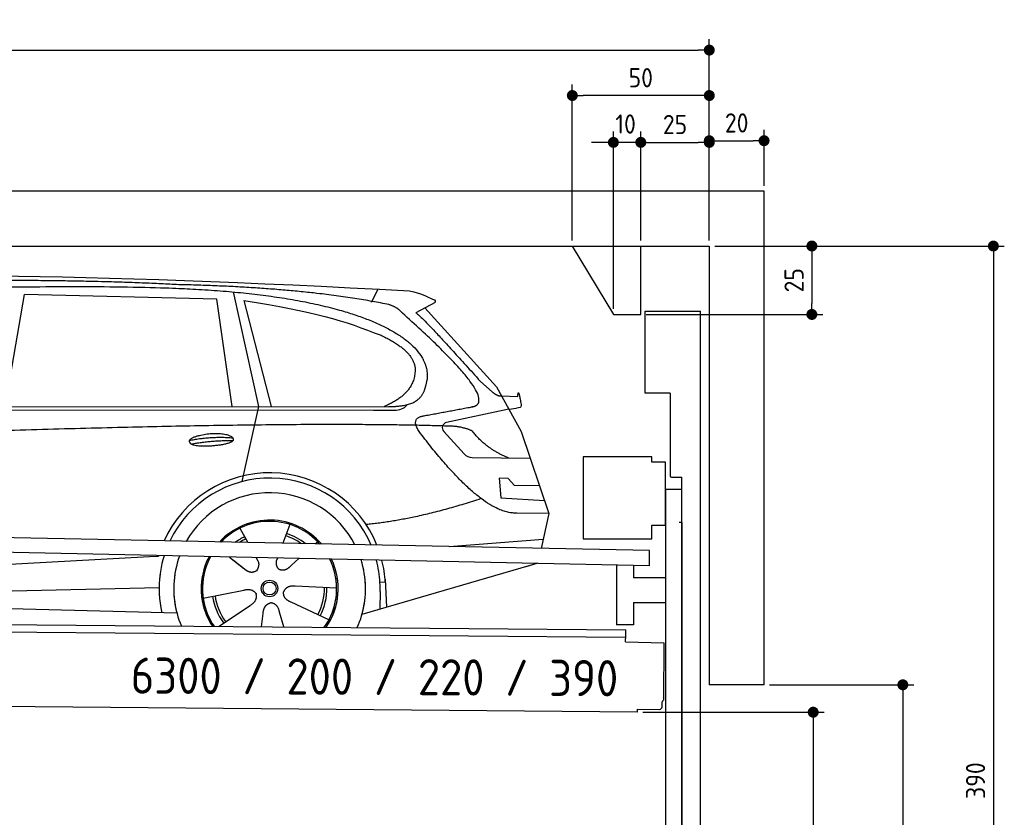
# Model space of a CAD drawing. Header units: millimetres. Extents: x -411 to 6777, y 0 to 6927.
# Tile 6 of 6: x 3183 to 6777, y 4017 to 6927. Entities that reach past the tile are written whole.
import ezdxf

# ---------------------------------------------------------------- set-up
doc = ezdxf.new("R2010")
doc.units = ezdxf.units.MM
doc.layers.add('4', color=3, linetype='Continuous')
for name, color, linetype, lineweight in [('car', 10, 'Continuous', 25), ('Freiraum', 7, 'Continuous', 25), ('Gebäude', 7, 'Continuous', 25), ('Logo', 7, 'Continuous', 25), ('Plattform', 7, 'Continuous', 25), ('Ständer vorne', 7, 'Continuous', 25), ('Tor', 200, 'Continuous', 25)]:
    doc.layers.add(name, color=color, linetype=linetype, lineweight=lineweight)
doc.styles.get("Standard").update_dxf_attribs({"font": 'ISOCP.SHX'})
doc.dimstyles.new('GEN-ISO', dxfattribs={"dimscale": 20, "dimtxt": 3.5, "dimasz": 2, "dimexe": 2, "dimexo": 1, "dimgap": 1.5, "dimtad": 1, "dimdec": 1, "dimlfac": 0.1, "dimdsep": 46, "dimtxsty": 'STANDARD', "dimblk": 'PUNKT', "dimcen": 2, "dimclrd": 256, "dimclre": 256, "dimclrt": 2, "dimadec": 0, "dimazin": 0, "dimtp": 0.1, "dimtm": 0.1, "dimtfac": 0.71, "dimtdec": 1, "dimtmove": 2, "dimatfit": 3, "dimldrblk": 'PUNKT', "dimfxl": 2, "dimtolj": 1, "dimarcsym": 0})

# ---------------------------------------------------------------- blocks, each defined once
blk = doc.blocks.new('PUNKT')
at = {"layer": '4', "color": 0, "linetype": 'ByBlock'}
blk.add_line((-0.5, 0), (-1, 0), dxfattribs=at)
at = {"layer": '4', "color": 0, "linetype": 'ByBlock', "const_width": 0.5}
blk.add_lwpolyline([(-0.25, 0, 1), (0.25, 0, 1)], format="xyb", close=True, dxfattribs=at)
blk = doc.blocks.new('*D361')
at = {"layer": '4', "lineweight": -2, "transparency": 16777216}
for p, q in [((5720, 6100.9), (6776.9, 6100.9)), ((6736.9, 6060.9), (6736.9, 2240)), ((6295.4, 2200), (6776.9, 2200))]:
    blk.add_line(p, q, dxfattribs=at)
at = {"layer": 'Defpoints', "color": 0, "transparency": 16777216}
for p in [(5700, 6100.9), (6275.4, 2200), (6736.9, 2200)]:
    blk.add_point(p, dxfattribs=at)
at = {"layer": '4', "lineweight": -2, "transparency": 16777216, "xscale": 40, "yscale": 40, "zscale": 40}
for p, rotation in [((6736.9, 6100.9), 90), ((6736.9, 2200), 270)]:
    blk.add_blockref('PUNKT', p, dxfattribs=dict(at, rotation=rotation))
at = {"layer": '4', "color": 2, "transparency": 16777216, "insert": (6671.9, 4150.4), "char_height": 70, "attachment_point": 5, "rotation": 90}
blk.add_mtext('390', dxfattribs=at)
blk = doc.blocks.new('*D363')
at = {"layer": '4', "lineweight": -2, "transparency": 16777216}
for p, q in [((5920, 4500), (6446.5, 4500)), ((6406.5, 4460), (6406.5, 2240)), ((6295.4, 2200), (6446.5, 2200))]:
    blk.add_line(p, q, dxfattribs=at)
at = {"layer": 'Defpoints', "color": 0, "transparency": 16777216}
for p in [(5900, 4500), (6275.4, 2200), (6406.5, 2200)]:
    blk.add_point(p, dxfattribs=at)
at = {"layer": '4', "lineweight": -2, "transparency": 16777216, "xscale": 40, "yscale": 40, "zscale": 40}
for p, rotation in [((6406.5, 4500), 90), ((6406.5, 2200), 270)]:
    blk.add_blockref('PUNKT', p, dxfattribs=dict(at, rotation=rotation))
at = {"layer": '4', "color": 2, "transparency": 16777216, "insert": (6341.5, 3350), "char_height": 70, "attachment_point": 5, "rotation": 90}
blk.add_mtext('H2', dxfattribs=at)
blk = doc.blocks.new('*D364')
at = {"layer": '4', "lineweight": -2, "transparency": 16777216}
for p, q in [((200, 6120.9), (200, 6855.8)), ((5700, 6320.9), (5700, 6855.8)), ((240, 6815.8), (5660, 6815.8))]:
    blk.add_line(p, q, dxfattribs=at)
at = {"layer": 'Defpoints', "color": 0, "transparency": 16777216}
for p in [(5700, 6815.8), (5700, 6300.9), (200, 6100.9)]:
    blk.add_point(p, dxfattribs=at)
at = {"layer": '4', "lineweight": -2, "transparency": 16777216, "xscale": 40, "yscale": 40, "zscale": 40, "rotation": 180}
blk.add_blockref('PUNKT', (200, 6815.8), dxfattribs=at)
at = {"layer": '4', "lineweight": -2, "transparency": 16777216, "xscale": 40, "yscale": 40, "zscale": 40}
blk.add_blockref('PUNKT', (5700, 6815.8), dxfattribs=at)
at = {"layer": '4', "color": 2, "transparency": 16777216, "insert": (2950, 6880.8), "char_height": 70, "attachment_point": 5}
blk.add_mtext('550', dxfattribs=at)
blk = doc.blocks.new('*D365')
at = {"layer": '4', "lineweight": -2, "transparency": 16777216}
for p, q in [((5457.5, 4400), (6119.3, 4400)), ((6079.3, 4360), (6079.3, 2240)), ((6099.3, 2200), (6119.3, 2200))]:
    blk.add_line(p, q, dxfattribs=at)
at = {"layer": 'Defpoints', "color": 0, "transparency": 16777216}
for p in [(5437.5, 4400), (6079.3, 2200), (6079.3, 2200)]:
    blk.add_point(p, dxfattribs=at)
at = {"layer": '4', "lineweight": -2, "transparency": 16777216, "xscale": 40, "yscale": 40, "zscale": 40}
for p, rotation in [((6079.3, 4400), 90), ((6079.3, 2200), 270)]:
    blk.add_blockref('PUNKT', p, dxfattribs=dict(at, rotation=rotation))
at = {"layer": '4', "color": 2, "transparency": 16777216, "insert": (6004.7, 3109.2), "char_height": 70, "attachment_point": 5, "rotation": 90}
blk.add_mtext('220', dxfattribs=at)
blk = doc.blocks.new('*D366')
at = {"layer": '4', "lineweight": -2, "transparency": 16777216}
for p, q in [((5450, 6321.3), (5450, 6519.1)), ((5700, 6320.9), (5700, 6519.1)), ((5490, 6479.1), (5660, 6479.1))]:
    blk.add_line(p, q, dxfattribs=at)
at = {"layer": 'Defpoints', "color": 0, "transparency": 16777216}
for p in [(5700, 6479.1), (5450, 6301.3), (5700, 6300.9)]:
    blk.add_point(p, dxfattribs=at)
at = {"layer": '4', "lineweight": -2, "transparency": 16777216, "xscale": 40, "yscale": 40, "zscale": 40, "rotation": 180}
blk.add_blockref('PUNKT', (5450, 6479.1), dxfattribs=at)
at = {"layer": '4', "lineweight": -2, "transparency": 16777216, "xscale": 40, "yscale": 40, "zscale": 40}
blk.add_blockref('PUNKT', (5700, 6479.1), dxfattribs=at)
at = {"layer": '4', "color": 2, "transparency": 16777216, "insert": (5575, 6544.2), "char_height": 70, "attachment_point": 5}
blk.add_mtext('25', dxfattribs=at)
blk = doc.blocks.new('*D367')
at = {"layer": '4', "lineweight": -2, "transparency": 16777216}
for p, q in [((5200, 6120.9), (5200, 6690.1)), ((5700, 6120.9), (5700, 6690.1)), ((5660, 6650.1), (5240, 6650.1))]:
    blk.add_line(p, q, dxfattribs=at)
at = {"layer": 'Defpoints', "color": 0, "transparency": 16777216}
for p in [(5200, 6650.1), (5200, 6100.9), (5700, 6100.9)]:
    blk.add_point(p, dxfattribs=at)
at = {"layer": '4', "lineweight": -2, "transparency": 16777216, "xscale": 40, "yscale": 40, "zscale": 40, "rotation": 180}
blk.add_blockref('PUNKT', (5200, 6650.1), dxfattribs=at)
at = {"layer": '4', "lineweight": -2, "transparency": 16777216, "xscale": 40, "yscale": 40, "zscale": 40}
blk.add_blockref('PUNKT', (5700, 6650.1), dxfattribs=at)
at = {"layer": '4', "color": 2, "transparency": 16777216, "insert": (5450, 6715.1), "char_height": 70, "attachment_point": 5}
blk.add_mtext('50', dxfattribs=at)
blk = doc.blocks.new('*D368')
at = {"layer": '4', "lineweight": -2, "transparency": 16777216}
for p, q in [((5720, 6100.9), (6114.4, 6100.9)), ((6074.4, 6060.9), (6074.4, 5891.3)), ((5470, 5851.3), (6114.4, 5851.3))]:
    blk.add_line(p, q, dxfattribs=at)
at = {"layer": 'Defpoints', "color": 0, "transparency": 16777216}
for p in [(5700, 6100.9), (5450, 5851.3), (6074.4, 5851.3)]:
    blk.add_point(p, dxfattribs=at)
at = {"layer": '4', "lineweight": -2, "transparency": 16777216, "xscale": 40, "yscale": 40, "zscale": 40}
for p, rotation in [((6074.4, 6100.9), 90), ((6074.4, 5851.3), 270)]:
    blk.add_blockref('PUNKT', p, dxfattribs=dict(at, rotation=rotation))
at = {"layer": '4', "color": 2, "transparency": 16777216, "insert": (6009.4, 5976.1), "char_height": 70, "attachment_point": 5, "rotation": 90}
blk.add_mtext('25', dxfattribs=at)
blk = doc.blocks.new('*D369')
at = {"layer": '4', "lineweight": -2, "transparency": 16777216}
for p, q in [((5350, 5871.3), (5350, 6519.1)), ((5450, 6120.9), (5450, 6519.1)), ((5310, 6479.1), (5270, 6479.1)), ((5450, 6479.1), (5350, 6479.1)), ((5490, 6479.1), (5530, 6479.1))]:
    blk.add_line(p, q, dxfattribs=at)
at = {"layer": 'Defpoints', "color": 0, "transparency": 16777216}
for p in [(5350, 6479.1), (5450, 6100.9), (5350, 5851.3)]:
    blk.add_point(p, dxfattribs=at)
at = {"layer": '4', "lineweight": -2, "transparency": 16777216, "xscale": 40, "yscale": 40, "zscale": 40}
blk.add_blockref('PUNKT', (5350, 6479.1), dxfattribs=at)
at = {"layer": '4', "lineweight": -2, "transparency": 16777216, "xscale": 40, "yscale": 40, "zscale": 40, "rotation": 180}
blk.add_blockref('PUNKT', (5450, 6479.1), dxfattribs=at)
at = {"layer": '4', "color": 2, "transparency": 16777216, "insert": (5394.7, 6546.1), "char_height": 70, "attachment_point": 5}
blk.add_mtext('10', dxfattribs=at)
blk = doc.blocks.new('Car')
at = {"layer": 'car'}
for p, q in [((3907.9, 5969.4), (4004.5, 5552.1)), ((4413.2, 5936.7), (4437, 5984.2)), ((3079, 5543.1), (3146.1, 5952.9)), ((3847.8, 5943), (3146.1, 5952.9)), ((3907.3, 5551.1), (3847.8, 5943)), ((3947.4, 5938.8), (4050.5, 5552.5)), ((4644.7, 5938.1), (4574.6, 5898.9)), ((4607.9, 5917.5), (4872.2, 5631.6)), ((4811.9, 5652.6), (4857.5, 5612.8)), ((4872.2, 5631.6), (4962.9, 5469.4)), ((4890.1, 5599.6), (4950.3, 5597.5)), ((1780.3, 5521.6), (4423.5, 5542.7)), ((1827.2, 5531), (4479, 5556.7)), ((4004.5, 5552.1), (3946.2, 5277.8)), ((4423.5, 5542.7), (4506.4, 5544.1)), ((4917.6, 5550.5), (4691.2, 5500.6)), ((4917.6, 5550.5), (4945.2, 5554.5)), ((4680.8, 5467.5), (4755.8, 5386.3)), ((4962.9, 5469.4), (5067.2, 5171.8)), ((4785.1, 5373.4), (4996.8, 5372.6)), ((4917.6, 5298.5), (4884.9, 5298.5)), ((4884.9, 5298.5), (4891.8, 5227)), ((4941.3, 5272.7), (4917.6, 5298.5)), ((5031.8, 5272.7), (4941.3, 5272.7)), ((4891.8, 5227), (5050.8, 5218.5)), ((5067.2, 5171.8), (4950.3, 5172.2)), ((5067.2, 5171.8), (5040.6, 5043.8)), ((3940.1, 5107.6), (3969.7, 5055.4)), ((4122.3, 5122.9), (4097.3, 5054)), ((4704.6, 5047.5), (5047.8, 5078.3)), ((3968.3, 5057.8), (3969.7, 5055.4)), ((4224.4, 5061.2), (4216.6, 5052.7)), ((1742.5, 4881.9), (3611.5, 5001.2)), ((3611.5, 5001.2), (3644, 5003.2)), ((3903.4, 5001.6), (3955, 4961.5)), ((4000.7, 5000.5), (4006.8, 4989.5)), ((4077.8, 4999.6), (4074.1, 4989.2)), ((4156.5, 4998.6), (4129.8, 4974.6)), ((3917.8, 4990.6), (3964.4, 4954.4)), ((5024.7, 4988.4), (4388.6, 4797)), ((5029.3, 4989.8), (4985.6, 4976.7)), ((4471.8, 4927.1), (4478.4, 4824)), ((1762.3, 4830), (3647.7, 4888.6)), ((4295.3, 4892.7), (4144, 4897.7)), ((4472.6, 4915.1), (4453.3, 4913.9)), ((3808.2, 4851.5), (3956.5, 4881.8)), ((4454.1, 4881.4), (4453, 4816.4)), ((1663.9, 4831.6), (3712.8, 4797)), ((3865.4, 4748.9), (3979.8, 4826.5)), ((4268.1, 4776.5), (4130.3, 4839.2)), ((4022.4, 4749), (4027.9, 4797.4)), ((4103.2, 4749), (4087.7, 4802.4))]:
    blk.add_line(p, q, dxfattribs=at)
for radius in [30.1, 23.6]:
    blk.add_circle((4050.3, 4888.7), radius, dxfattribs=at)
for centre, radius, start, end in [((4695.5, 5481), 20, 102.4358, 222.7473), ((4785.2, 5413.4), 40, 222.7473, 269.7861), ((4050.7, 4888.2), 422.7, 22.5487, 156.2143), ((4050.7, 4888.2), 403.4, 23.7263, 155.0367), ((4050.7, 4888.2), 350, 27.7494, 151.0136), ((4050.7, 4888.2), 250, 41.078, 137.685), ((4050.3, 4888.7), 245, 41.9641, 136.7989), ((4050.3, 4888.7), 209.6, 116.262, 127.1225), ((4050.3, 4888.7), 200.6, 116.1152, 123.6695), ((4050.3, 4888.7), 200.6, 55.0934, 73.5463), ((4050.3, 4888.7), 209.6, 51.6404, 73.3995), ((4050.7, 4888.2), 422.7, 164.0109, 164.2126), ((4050.7, 4888.2), 403.4, 163.2593, 179.9464), ((4050.7, 4888.2), 350, 160.7243, 195.1055), ((4050.7, 4888.2), 250, 152.8016, 213.8648), ((4050.3, 4888.7), 245, 152.3519, 188.7348), ((4050.7, 4888.2), 250, 326.1848, 25.8498), ((4050.7, 4888.2), 250, 326.1848, 25.8498), ((4050.3, 4888.7), 245, 0.9266, 26.2995), ((4050.7, 4888.2), 350, 344.8945, 17.9271), ((4050.7, 4888.2), 403.4, 3.6504, 15.3921), ((4050.7, 4888.2), 422.7, 3.6504, 14.6404), ((4050.7, 4888.2), 403.4, 173.0827, 193.1146), ((4050.7, 4888.2), 350, 172.1254, 203.4635), ((4050.7, 4888.2), 250, 169.2195, 213.8648), ((4050.3, 4888.7), 245, 169.1336, 214.8006), ((4050.3, 4888.7), 245, 325.2489, 9.5178), ((4050.7, 4888.2), 250, 326.1848, 9.4319), ((4050.7, 4888.2), 350, 336.586, 6.526), ((4050.7, 4888.2), 403.4, 359.0315, 5.5686), ((4050.3, 4888.7), 200.6, 332.1152, 1.5463), ((4050.3, 4888.7), 209.6, 332.262, 1.3995), ((4050.7, 4888.2), 422.7, 3.6504, 3.7403), ((4050.3, 4888.7), 209.6, 188.262, 217.3995), ((4050.3, 4888.7), 200.6, 188.1152, 217.5463)]:
    blk.add_arc(centre, radius, start, end, dxfattribs=at)
for points, degree in [([(2206, 5972.9), (2493, 6037.1), (3378.2, 6031.9), (4550.7, 5979.4)], 3), ([(3700.7, 5994.3), (3352.4, 6010.5), (2736.5, 6000.1)], 2), ([(4476.3, 5928.3), (4175.2, 5988.2), (3700.7, 5994.3)], 2), ([(4550.7, 5979.4), (4597.5, 5970.4), (4606.5, 5962.2), (4643.9, 5946.7)], 3), ([(3947.4, 5938.8), (4201.9, 5902.2), (4315.4, 5867.5), (4448.7, 5816.1)], 3), ([(4644.7, 5938.1), (4646.4, 5939.7), (4647, 5942.8), (4646.5, 5945.6), (4643.9, 5946.7)], 4), ([(4526, 5898), (4507.9, 5919.6), (4476.3, 5928.3)], 2), ([(4790.9, 5560), (4880.1, 5588.8), (4526, 5898)], 2), ([(4574.6, 5898.9), (4582.4, 5903.3), (4811.9, 5652.6)], 2), ([(4448.7, 5816.1), (4563.3, 5765.1), (4574, 5700.1)], 2), ([(4574, 5700.1), (4579.6, 5605.6), (4462.3, 5556.5)], 2), ([(4479, 5556.7), (4529.1, 5557.1), (4602, 5562.5), (4609.8, 5609.3), (4618, 5652.6)], 4), ([(4857.5, 5612.8), (4865.8, 5605.6), (4879.1, 5598), (4888.2, 5598), (4890.1, 5599.6)], 4), ([(4950.3, 5597.5), (4951.5, 5636.4), (4962.9, 5562.2)], 2), ([(4577.6, 5577.2), (4577.7, 5577.3), (4577.7, 5577.3), (4577.8, 5577.3)], 3), ([(4506.4, 5544.1), (4525.7, 5544.9), (4540.4, 5554), (4547.6, 5564.3)], 3), ([(4962.9, 5562.2), (4963.1, 5558.5), (4957.6, 5556.7), (4945.2, 5554.5)], 3), ([(4596.7, 5459.2), (4552.4, 5517.5), (4612.3, 5524.7)], 2), ([(4698.3, 5487), (3821.6, 5507.3), (1389.6, 5372.9)], 2), ([(4786.1, 5469.4), (4748.7, 5487.4), (4698.3, 5487)], 2), ([(4917.6, 5372.9), (4831.9, 5408), (4786.1, 5469.4)], 2), ([(3752.8, 5426.2), (3828.3, 5443.1), (3911.8, 5437.3)], 2), ([(3760, 5413.4), (3834, 5428), (3911.9, 5427.2)], 2), ([(4950.3, 5172.2), (4824.6, 5164), (4596.7, 5459.2)], 2), ([(4818.4, 5223.6), (4593.7, 5146.1), (4400.9, 5124.9)], 2), ([(3955.2, 4961.5), (3978.7, 4939.8), (4001.9, 4953.3)], 2), ([(4144, 4897.7), (4112.2, 4901.4), (4101.4, 4876.8)], 2), ([(3956.5, 4881.8), (3987.2, 4890.8), (4002, 4868.4)], 2), ([(3979.8, 4826.5), (4007.7, 4842.1), (4002, 4868.4)], 2), ([(4130.3, 4839.2), (4100.2, 4850), (4101.4, 4876.8)], 2), ([(4027.9, 4797.4), (4028.8, 4829.3), (4054.7, 4836.5)], 2), ([(4087.7, 4802.4), (4081.5, 4833.8), (4054.7, 4836.5)], 2)]:
    blk.add_open_spline(points, degree=degree, dxfattribs=at)
for points, degree, knots in [([(2375.7, 5960.7), (2402.2, 5963), (2541.7, 5966.1), (3562.9, 5995.6), (4183.2, 5994.8), (4640.1, 5826.4), (4618, 5652.6)], 4, [0.0821318, 0.0821318, 0.0821318, 0.0821318, 0.0821318, 0.258851, 0.508851, 1, 1, 1, 1, 1]), ([(4612.3, 5524.7), (4778.9, 5557.3), (4781.7, 5557.9), (4790, 5559.8), (4790.9, 5560)], 1, [0.1611508, 0.1611508, 1, 1.0196119, 1.078724, 1.0847856, 1.0847856]), ([(3760, 5413.4), (3736.5, 5429.7), (3781.9, 5445.5), (3864.6, 5465.6), (3957.5, 5432.6), (3895.5, 5408.8), (3786.4, 5401.6), (3765, 5410.4), (3760, 5413.4)], 5, [0, 0, 0, 0, 0, 0, 0.300106, 0.500106, 0.700106, 1, 1, 1, 1, 1, 1]), ([(4006.8, 4989.5), (4008.5, 4985.4), (4009.5, 4981.5), (4009.9, 4977.6), (4010.6, 4969), (4008, 4960.9), (4001.9, 4953.3)], 3, [0.2167758, 0.2167758, 0.2167758, 0.2167758, 0.4600873, 0.4600873, 0.4600873, 1, 1, 1, 1]), ([(4074.1, 4989.2), (4073.5, 4986.1), (4073.3, 4983), (4073.4, 4980.1), (4073.8, 4977.3), (4074.5, 4971.6), (4076.6, 4966.2), (4080.2, 4961.7), (4085.1, 4958.7)], 4, [0.3191838, 0.3191838, 0.3191838, 0.3191838, 0.3191838, 0.5438253, 0.5438253, 0.5438253, 0.5438253, 1, 1, 1, 1, 1]), ([(4129.8, 4974.6), (4129.8, 4974.6), (4129.8, 4974.6), (4129.8, 4974.6), (4129.8, 4974.6), (4120.8, 4964.7), (4110.2, 4954.7), (4095.9, 4952.2), (4085.1, 4958.7)], 4, [-0.000003, -0.000003, -0.000003, -0.000003, -0.000003, 0, 0, 0, 0, 1, 1, 1, 1, 1])]:
    blk.add_open_spline(points, degree=degree, knots=knots, dxfattribs=at)
blk = doc.blocks.new('*D375')
at = {"layer": '4', "lineweight": -2, "transparency": 16777216}
for p, q in [((5700, 6120.9), (5700, 6525.1)), ((5900, 6320.8), (5900, 6525.1)), ((5740, 6485.1), (5860, 6485.1))]:
    blk.add_line(p, q, dxfattribs=at)
at = {"layer": 'Defpoints', "color": 0, "transparency": 16777216}
for p in [(5900, 6485.1), (5900, 6300.8), (5700, 6100.9)]:
    blk.add_point(p, dxfattribs=at)
at = {"layer": '4', "lineweight": -2, "transparency": 16777216, "xscale": 40, "yscale": 40, "zscale": 40, "rotation": 180}
blk.add_blockref('PUNKT', (5700, 6485.1), dxfattribs=at)
at = {"layer": '4', "lineweight": -2, "transparency": 16777216, "xscale": 40, "yscale": 40, "zscale": 40}
blk.add_blockref('PUNKT', (5900, 6485.1), dxfattribs=at)
at = {"layer": '4', "color": 2, "transparency": 16777216, "insert": (5800, 6550.1), "char_height": 70, "attachment_point": 5}
blk.add_mtext('20', dxfattribs=at)
blk = doc.blocks.new('Plattform OG 6200 550')
at = {"layer": 'Plattform'}
for p, q in [((5482.3, 4989.6), (348.5, 5092)), ((5481.2, 4933.6), (347.5, 5041)), ((5481.2, 4933.6), (5482.3, 4989.5)), ((5361.5, 4936.1), (5361.5, 4718.3)), ((5423.5, 4934.7), (5423.5, 4890.8)), ((5539.9, 4890.8), (5423.5, 4890.8)), ((5423.5, 4800.8), (5423.5, 4718.3)), ((5423.5, 4800.8), (5539.9, 4800.8)), ((440.2, 4743.6), (5395, 4700.4)), ((446, 4716.5), (5394.8, 4673.4)), ((5423.5, 4718.3), (5361.5, 4718.3)), ((5394.7, 4656.2), (5394.9, 4680.2)), ((5394.9, 4680.2), (5395, 4695.2)), ((5395, 4695.2), (5395, 4700.4)), ((5394.7, 4656.2), (5534.1, 4653)), ((5534.1, 4653), (5532.3, 4444)), ((5437.5, 4400), (372.6, 4444.2)), ((5527.6, 4420.1), (5527.8, 4438.2)), ((5437.5, 4400), (5437.5, 4410.8)), ((5437.5, 4410.8), (5517.5, 4410.1))]:
    blk.add_line(p, q, dxfattribs=at)
for centre, radius, start, end in [((5526.2, 4444.1), 6.08, 284.5689, 358.9086), ((5517.6, 4420.1), 10, 269.5, 359.5)]:
    blk.add_arc(centre, radius, start, end, dxfattribs=at)
blk = doc.blocks.new('Ständer vorne ab 340')
at = {"layer": 'Ständer vorne'}
for p, q in [((5240, 5332), (5240, 5032)), ((5490, 5332), (5240, 5332)), ((5490, 5312), (5490, 5332)), ((5540, 5312), (5490, 5312)), ((5540, 5082), (5540, 5312)), ((5540.2, 5212), (5539.8, 5212)), ((5540, 5212), (5540, 2200)), ((5600, 5212), (5540, 5212)), ((5600, 2198.7), (5600, 5212)), ((5490, 5032), (5490, 5082)), ((5490, 5082), (5540, 5082)), ((5240, 5032), (5490, 5032)), ((5540, 4927.4), (5540, 4928.4)), ((5511.2, 2195), (5511.2, 2187)), ((5595.1, 2195), (5511.2, 2195)), ((5511.2, 2187), (5600, 2187)), ((5600, 2187), (5600, 2190))]:
    blk.add_line(p, q, dxfattribs=at)
blk = doc.blocks.new('Tor ab 370 Gebäude')
at = {"layer": 'Tor'}
for p, q in [((5465.6, 5564.5), (5465.6, 5863)), ((5465.6, 5863), (5668, 5863)), ((5668, 2187), (5668, 5863)), ((5557, 5564.5), (5465.6, 5564.5)), ((5557, 5564.5), (5557, 5263)), ((5562, 5257.1), (5600, 5257)), ((5600, 5092), (5600, 5257)), ((5600, 5092), (5590, 5092)), ((5600, 5092), (5600, 2187)), ((5600, 2187), (5600, 5092)), ((5668, 2187), (5600, 2187))]:
    blk.add_line(p, q, dxfattribs=at)
blk.add_arc((5563, 5263), 6, 180, 260.4059, dxfattribs=at)
blk = doc.blocks.new('Gebäude_390_GT200')
at = {"layer": 'Freiraum'}
blk.add_lwpolyline([(5200, 6100.9), (5350, 5850.9), (5450, 5850.9), (5450, 6100.9)], dxfattribs=at)
at = {"layer": 'Gebäude'}
for p, q in [((5900, 6300.8), (0, 6300.8)), ((5900, 4500), (5900, 6300.8)), ((200, 6100.9), (5700, 6100.9)), ((5700, 6100.9), (5700, 4500)), ((5900, 4500), (5700, 4500))]:
    blk.add_line(p, q, dxfattribs=at)

msp = doc.modelspace()

# ---------------------------------------------------------------- block references
at = {"layer": 'car', "rotation": 359.4752422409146}
msp.add_blockref('Car', (0, 0), dxfattribs=at)
at = {"layer": 'Gebäude', "linetype": 'Continuous'}
msp.add_blockref('Gebäude_390_GT200', (0, 0), dxfattribs=at)
at = {"layer": 'Plattform'}
msp.add_blockref('Plattform OG 6200 550', (0, 0), dxfattribs=at)
at = {"layer": 'Ständer vorne'}
msp.add_blockref('Ständer vorne ab 340', (0, 0), dxfattribs=at)
at = {"layer": 'Tor', "linetype": 'ByBlock'}
msp.add_blockref('Tor ab 370 Gebäude', (0, 0), dxfattribs=at)

# ---------------------------------------------------------------- texts
at = {"layer": 'Logo'}
msp.add_text('6300 / 200 / 220 / 390', height=132, rotation=359.67524, dxfattribs=at).set_placement((3588.2, 4467.91))

# ---------------------------------------------------------------- dimensions: what is measured, and where the dimension line sits
at = {"layer": '4'}
for base, p1, p2, override, picture, middle in [((5700, 6815.8), (200, 6100.88), (5700, 6300.88), {"dimtdec": 3, "dimtolj": 0}, '*D364', (2950, 6880.8)), ((5200, 6650.12), (5700, 6100.88), (5200, 6100.88), {"dimtdec": 3, "dimtolj": 0}, '*D367', (5450, 6715.12)), ((5700, 6479.15), (5449.99, 6301.29), (5700, 6300.88), {"dimtdec": 3, "dimtolj": 0}, '*D366', (5575, 6544.16)), ((5900, 6485.09), (5700, 6100.88), (5900, 6300.82), {"dimtol": 0, "dimlim": 0, "dimtp": 0.1, "dimtm": 0.1, "dimtfac": 0.71, "dimtdec": 3, "dimtolj": 0, "dimtzin": 8}, '*D375', (5800, 6550.1))]:
    dim = msp.add_linear_dim(base=base, p1=p1, p2=p2, dimstyle='GEN-ISO', override=override, dxfattribs=at)
    dim.commit()
    dim.dimension.update_dxf_attribs({"geometry": picture, "text_midpoint": middle})
dim = msp.add_linear_dim(base=(5349.99, 6479.15), p1=(5449.99, 6100.88), p2=(5349.99, 5851.29), dimstyle='GEN-ISO', override={"dimtdec": 3, "dimtolj": 0}, dxfattribs=at)
dim.commit()
dim.dimension.update_dxf_attribs({"geometry": '*D369', "text_midpoint": (5394.75, 6546.13), "dimtype": 160})
for base, p2, override, picture, middle in [((6074.39, 5851.29), (5449.99, 5851.29), {"dimtdec": 3, "dimtolj": 0}, '*D368', (6009.39, 5976.08)), ((6736.86, 2200), (6275.45, 2200), {"dimdec": 0, "dimtdec": 3, "dimtolj": 0}, '*D361', (6671.86, 4150.44))]:
    dim = msp.add_linear_dim(base=base, p1=(5700, 6100.88), p2=p2, angle=90, dimstyle='GEN-ISO', override=override, dxfattribs=at)
    dim.commit()
    dim.dimension.update_dxf_attribs({"geometry": picture, "text_midpoint": middle})
dim = msp.add_linear_dim(base=(6406.55, 2200), p1=(5900, 4500), p2=(6275.45, 2200), angle=90, text='H2', dimstyle='GEN-ISO', override={"dimdec": 0, "dimtdec": 3, "dimtolj": 0}, dxfattribs=at)
dim.commit()
dim.dimension.update_dxf_attribs({"geometry": '*D363', "text_midpoint": (6341.54, 3350)})
dim = msp.add_linear_dim(base=(6079.31, 2200), p1=(5437.5, 4399.97), p2=(6079.31, 2200), angle=90, dimstyle='GEN-ISO', override={"dimtdec": 3, "dimtolj": 0}, dxfattribs=at)
dim.commit()
dim.dimension.update_dxf_attribs({"geometry": '*D365', "text_midpoint": (6004.71, 3109.23), "dimtype": 160})

doc.saveas('drawing.dxf')
